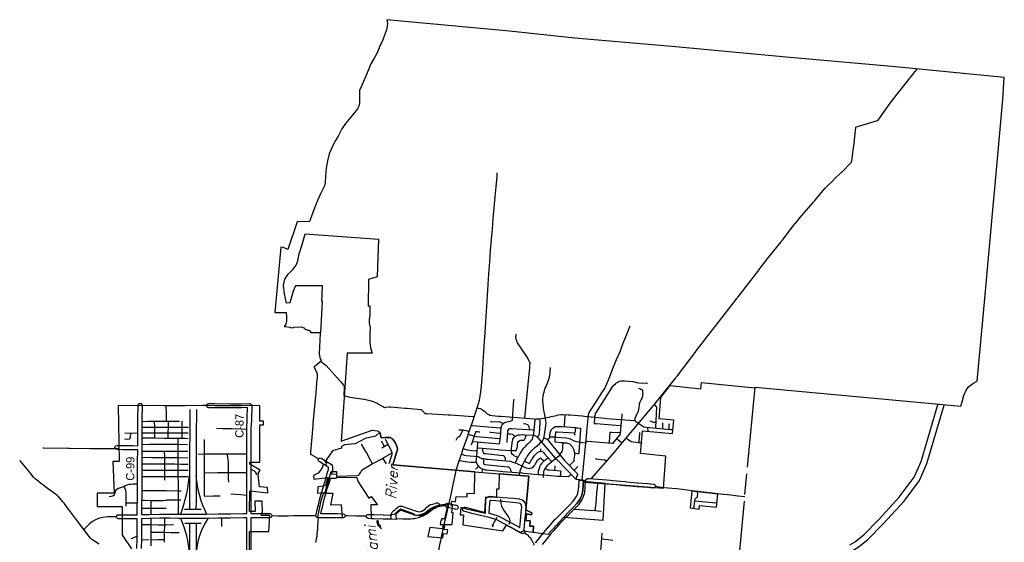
# Model space of a CAD drawing. Extents: x 1490269 to 1614827, y 653968 to 769227.
# Tile 9 of 9: x 1563367 to 1610874, y 744014 to 769227. Entities that reach past the tile are written whole.
import ezdxf
from ezdxf.enums import TextEntityAlignment as Align

# ---------------------------------------------------------------- set-up
doc = ezdxf.new("R2010")
doc.units = 0
doc.header["$MEASUREMENT"] = 0
for name, color, linetype in [('1', 7, 'Continuous'), ('12', 7, 'Continuous'), ('35', 7, 'Continuous'), ('36', 7, 'Continuous'), ('37', 7, 'Continuous'), ('38', 7, 'Continuous'), ('4', 7, 'Continuous'), ('40', 7, 'Continuous'), ('41', 7, 'Continuous'), ('53', 7, 'Continuous'), ('59', 7, 'Continuous'), ('CONSTRUCTION_CLASS', 7, 'Continuous')]:
    doc.layers.add(name, color=color, linetype=linetype)
doc.styles.add('ITALICT', font='ITALICT', dxfattribs={"height": 0.2})
doc.styles.add('txt', font='TXT', dxfattribs={"height": 0.2})

msp = doc.modelspace()

# ---------------------------------------------------------------- linework, layer by layer
at = {"layer": '1', "color": 1, "linetype": 'Continuous'}
msp.add_lwpolyline([(1595791, 746476), (1595712, 745672), (1596153, 745611), (1596174, 745782), (1596989, 745713), (1597051, 746337), (1595791, 746476)], close=True, dxfattribs=at)
at = {"layer": '12', "color": 7, "linetype": 'Continuous'}
for p, q in [((1598362, 746324), (1598454, 747312)), ((1597590, 738113), (1598331, 745994))]:
    msp.add_line(p, q, dxfattribs=at)
msp.add_lwpolyline([(1598485, 747641), (1598848, 751506), (1602865, 751134)], dxfattribs=at)
at = {"layer": '35', "color": 2, "linetype": 'Continuous'}
msp.add_line((1590361, 747017), (1590659, 746981), dxfattribs=at)
at = {"layer": '35', "color": 1, "linetype": 'Continuous'}
msp.add_line((1571582, 744731), (1571581, 744918), dxfattribs=at)
at = {"layer": '35', "color": 2, "linetype": 'Continuous'}
for points in [[(1584430, 747472), (1584446, 747544), (1584526, 747801), (1584667, 748218), (1584787, 748566), (1584937, 749002), (1585075, 749406), (1585210, 749812), (1585332, 750167), (1585455, 750551), (1585554, 750878), (1585592, 751058), (1585625, 751266), (1585648, 751562), (1585678, 751935), (1585709, 752349), (1585729, 752698), (1585758, 753219), (1585791, 753698), (1585820, 754124), (1585856, 754653), (1585894, 755168), (1585914, 755386), (1585940, 755919), (1585968, 756458), (1585999, 756961), (1586048, 757552), (1586086, 758091), (1586130, 758618), (1586177, 759126), (1586219, 759635), (1586264, 760156), (1586312, 760678), (1586354, 761163), (1586398, 761661), (1586411, 761841)], [(1590510, 746999), (1590556, 747511), (1590600, 747978), (1590653, 748482), (1590697, 748961), (1590749, 749514), (1590796, 750010), (1590817, 750201), (1590846, 750276), (1591001, 750524), (1591230, 750871), (1591460, 751219), (1591601, 751439), (1591653, 751546), (1591818, 751973), (1591992, 752405), (1592170, 752835), (1592333, 753226), (1592491, 753616), (1592679, 754082), (1592828, 754455)], [(1603414, 743887), (1603647, 744023), (1604094, 744379), (1604820, 745118), (1605805, 746195), (1606523, 747154), (1606860, 747918), (1607689, 750714)], [(1603419, 743542), (1603817, 743775), (1604295, 744156), (1605037, 744912), (1606037, 746003), (1606783, 747002), (1607143, 747814), (1607978, 750633)], [(1583954, 745317), (1584004, 745542), (1584102, 745963), (1584184, 746328), (1584283, 746800), (1584379, 747231), (1584430, 747472)], [(1588252, 743989), (1588345, 744103), (1588345, 744103), (1588566, 744376), (1588566, 744376), (1588567, 744378), (1588750, 744595), (1588889, 744759), (1588890, 744760), (1588891, 744761), (1589208, 745128), (1589212, 745131), (1589217, 745137), (1589529, 745444), (1589532, 745446), (1589534, 745448), (1589641, 745545), (1589878, 745793), (1589879, 745794), (1589879, 745795), (1590070, 745991), (1590158, 746119), (1590247, 746257), (1590291, 746361), (1590317, 746485), (1590339, 746668), (1590361, 747017)], [(1590659, 746981), (1590638, 746645), (1590638, 746644), (1590638, 746636), (1590614, 746442), (1590613, 746438), (1590612, 746429), (1590581, 746285), (1590575, 746268), (1590573, 746258), (1590519, 746129), (1590510, 746112), (1590506, 746106), (1590410, 745955), (1590409, 745954), (1590407, 745951), (1590310, 745810), (1590306, 745806), (1590294, 745790), (1590095, 745586), (1589854, 745334), (1589849, 745330), (1589846, 745326), (1589737, 745228), (1589431, 744927), (1589118, 744565), (1588980, 744401), (1588798, 744186), (1588578, 743915)], [(1583684, 744080), (1583743, 744350), (1583837, 744773), (1583915, 745143), (1583954, 745317)], [(1583552, 743465), (1583589, 743641), (1583661, 743977), (1583684, 744080)]]:
    msp.add_lwpolyline(points, dxfattribs=at)
at = {"layer": '35', "color": 1, "linetype": 'Continuous'}
for points in [[(1571572, 745614), (1571575, 745965), (1571575, 745965), (1571575, 745965), (1571575, 745966), (1571575, 745966), (1571576, 746310), (1571576, 746310), (1571576, 746312), (1571580, 746769), (1571580, 746769), (1571581, 747253), (1571581, 747690), (1571581, 747690), (1571581, 747690), (1571581, 747691), (1571581, 747691), (1571580, 748210), (1571580, 748210), (1571580, 748210), (1571580, 748658), (1571580, 748658), (1571580, 748659), (1571585, 749071), (1571585, 749072), (1571588, 749496), (1571588, 749496), (1571588, 749497), (1571593, 750064), (1571593, 750064), (1571593, 750065), (1571593, 750065), (1571593, 750065), (1571594, 750205), (1571594, 750205), (1571594, 750206), (1571595, 750424)], [(1571895, 750428), (1571894, 750205), (1571894, 750205), (1571894, 750204), (1571893, 750064), (1571893, 750064), (1571893, 750063), (1571888, 749496), (1571888, 749496), (1571888, 749495), (1571885, 749071), (1571885, 749071), (1571885, 749071), (1571885, 749070), (1571885, 749070), (1571885, 749069), (1571880, 748657), (1571880, 748210), (1571880, 748210), (1571880, 748210), (1571880, 748210), (1571880, 748210), (1571881, 747691), (1571881, 747691), (1571881, 747690), (1571881, 747253), (1571881, 747253), (1571881, 747253), (1571880, 746768), (1571880, 746768), (1571880, 746766), (1571876, 746309), (1571876, 746309), (1571875, 745965), (1571875, 745965), (1571875, 745964), (1571872, 745617)], [(1571881, 744920), (1571882, 744732), (1571882, 744732), (1571882, 744732), (1571882, 744731), (1571882, 744731), (1571884, 744389), (1571884, 744388), (1571884, 744387), (1571883, 744233), (1571883, 744233), (1571881, 744074), (1571882, 743728), (1571882, 743728), (1571882, 743727), (1571879, 743332), (1571879, 743134)], [(1571579, 743136), (1571579, 743332), (1571579, 743333), (1571579, 743334), (1571582, 743729), (1571581, 744075), (1571581, 744075), (1571581, 744076), (1571583, 744235), (1571583, 744236), (1571584, 744388), (1571582, 744730), (1571582, 744731), (1571582, 744731)]]:
    msp.add_lwpolyline(points, dxfattribs=at)
at = {"layer": '36', "color": 140, "linetype": 'Continuous'}
for p, q in [((1578405, 747305), (1578657, 747310)), ((1578349, 747104), (1578661, 747110))]:
    msp.add_line(p, q, dxfattribs=at)
at = {"layer": '36', "color": 3, "linetype": 'Continuous'}
for points in [[(1567977, 748636), (1568014, 748673), (1568064, 748686), (1568065, 748686), (1568346, 748683), (1568346, 748683), (1568348, 748683), (1568814, 748677), (1568814, 748677), (1569066, 748676), (1569066, 748776), (1569066, 749460), (1569066, 749996), (1569066, 749998), (1569078, 750549), (1569078, 750617), (1569091, 750667), (1569128, 750703), (1569178, 750717), (1569228, 750703), (1569264, 750667), (1569278, 750617), (1569278, 750548), (1569278, 750546), (1569266, 749995), (1569266, 749460), (1569266, 748776), (1569266, 748576), (1569266, 748482), (1569266, 748480), (1569254, 747893), (1569254, 746259), (1569254, 746257), (1569245, 745931), (1569242, 745801), (1569239, 745350), (1569620, 745359), (1569620, 745359), (1570120, 745372), (1570123, 745372), (1570610, 745372), (1570611, 745372), (1571033, 745368), (1571033, 745368), (1571615, 745368), (1572366, 745368), (1572956, 745383), (1572959, 745383), (1573534, 745383), (1574154, 745399), (1574157, 745399), (1574327, 745399), (1574327, 749560), (1574328, 749565), (1574344, 749880), (1574344, 750145), (1574344, 750151), (1574361, 750399), (1574361, 750510), (1574067, 750501), (1574064, 750501), (1573500, 750501), (1573500, 750501), (1572786, 750505), (1572786, 750505), (1572785, 750505), (1572490, 750507), (1572441, 750521), (1572404, 750557), (1572391, 750607), (1572404, 750657), (1572441, 750694), (1572491, 750707), (1572492, 750707), (1572786, 750705), (1572786, 750705), (1572786, 750705), (1572787, 750705), (1572787, 750705), (1573500, 750701), (1573500, 750701), (1574063, 750701), (1574458, 750713), (1574461, 750713), (1574511, 750700), (1574547, 750663), (1574561, 750613), (1574561, 750396), (1574561, 750389), (1574544, 750142), (1574544, 749877), (1574544, 749872), (1574527, 749557), (1574527, 745399), (1574688, 745399), (1575431, 745399), (1575481, 745385), (1575517, 745349), (1575531, 745299), (1575517, 745249), (1575481, 745212)], [(1568141, 745147), (1568091, 745160), (1568054, 745197), (1568041, 745247), (1568054, 745297), (1568091, 745334), (1568141, 745347), (1568711, 745347), (1568711, 745347), (1569039, 745347), (1569042, 745803), (1569042, 745803), (1569042, 745803), (1569042, 745803), (1569042, 745803), (1569042, 745805), (1569045, 745937), (1569054, 746260), (1569054, 747893), (1569054, 747895), (1569066, 748476), (1568813, 748477), (1568813, 748477), (1568812, 748477), (1568345, 748483), (1568345, 748483), (1568063, 748486), (1568014, 748500), (1567977, 748536), (1567964, 748586), (1567977, 748636)], [(1577674, 745351), (1577719, 745588), (1577720, 745591), (1577721, 745595), (1577779, 745815), (1577838, 746064), (1577838, 746065), (1577838, 746066), (1577897, 746287), (1577898, 746288), (1577898, 746289), (1577986, 746599), (1577987, 746601), (1577988, 746603), (1578075, 746865), (1578148, 747128), (1578148, 747128), (1578222, 747394), (1578222, 747395), (1578222, 747396), (1578262, 747529), (1578262, 747631), (1578262, 747632), (1578208, 747664), (1578208, 747664), (1578207, 747665), (1577942, 747827), (1577942, 747827), (1577942, 747827), (1577812, 747906), (1577778, 747941), (1577765, 747991), (1577778, 748041), (1577815, 748078), (1577865, 748091), (1577915, 748078), (1577917, 748077), (1578046, 747997), (1578046, 747997), (1578311, 747835), (1578311, 747835), (1578384, 747791), (1578391, 747785), (1578416, 747761), (1578446, 747717), (1578449, 747712), (1578462, 747662), (1578462, 747514), (1578458, 747485), (1578414, 747339), (1578405, 747305)], [(1578349, 747104), (1578341, 747075), (1578341, 747075), (1578267, 746810), (1578266, 746807), (1578266, 746805), (1578178, 746542), (1578090, 746235), (1578032, 746016), (1577973, 745767), (1577973, 745766), (1577973, 745764), (1577915, 745547), (1577887, 745399), (1578446, 745399), (1578722, 745399), (1578725, 745398), (1578980, 745389), (1579027, 745376), (1579063, 745339), (1579077, 745289), (1579063, 745239), (1579027, 745203), (1578977, 745189), (1578973, 745189), (1578720, 745199), (1578446, 745199), (1577811, 745199), (1577766, 745199), (1577758, 745199), (1577708, 745212), (1577672, 745249), (1577658, 745299), (1577672, 745349), (1577674, 745351)], [(1590832, 746888), (1590769, 746893), (1590726, 746906), (1590689, 746943), (1590676, 746993), (1590689, 747043), (1590726, 747079), (1590776, 747093), (1590783, 747092), (1590847, 747088), (1590847, 747088), (1590848, 747088), (1591256, 747053), (1591700, 747022), (1591701, 747022), (1591702, 747021), (1592168, 746979), (1592168, 746979), (1592577, 746944), (1592577, 746944), (1592667, 746937), (1592667, 746937), (1592668, 746937), (1593157, 746887), (1593157, 746887), (1593187, 746884), (1593651, 746852), (1593651, 746852), (1593653, 746852), (1593946, 746827), (1593987, 746814), (1594024, 746778), (1594037, 746728), (1594024, 746678), (1593987, 746641), (1593937, 746628), (1593929, 746628), (1593637, 746652), (1593171, 746684), (1593171, 746684), (1593168, 746685), (1593136, 746688), (1593136, 746688), (1592649, 746738), (1592560, 746745), (1592560, 746745), (1592151, 746780), (1592151, 746780), (1592151, 746780), (1591685, 746822), (1591241, 746854), (1591241, 746854), (1591239, 746854), (1590832, 746888)], [(1581358, 745489), (1581401, 745530), (1581403, 745532), (1581404, 745533), (1581517, 745631), (1581519, 745632), (1581519, 745633), (1581628, 745720), (1581641, 745729), (1581657, 745737), (1581709, 745755), (1581743, 745761), (1581751, 745761), (1581791, 745758), (1581798, 745756), (1581816, 745753), (1581989, 745692), (1581989, 745692), (1582230, 745608), (1582406, 745551), (1582578, 745502), (1582651, 745492), (1582709, 745494), (1582774, 745520), (1582847, 745560), (1582925, 745620), (1583015, 745704), (1583093, 745778), (1583112, 745793), (1583113, 745793), (1583182, 745832), (1583184, 745832), (1583209, 745842), (1583287, 745860), (1583291, 745860), (1583293, 745861), (1583408, 745880), (1583483, 745913), (1583523, 745921), (1583573, 745908), (1583610, 745871), (1583623, 745821), (1583610, 745771), (1583573, 745735), (1583563, 745730), (1583476, 745692), (1583466, 745690), (1583453, 745685), (1583329, 745664), (1583267, 745650), (1583222, 745625), (1583153, 745559), (1583152, 745559), (1583152, 745559), (1583058, 745471), (1583053, 745467), (1583051, 745465), (1582963, 745397), (1582952, 745389), (1582949, 745388), (1582864, 745342), (1582863, 745342), (1582855, 745337), (1582768, 745302), (1582737, 745295), (1582732, 745294), (1582648, 745292), (1582645, 745292), (1582632, 745293), (1582544, 745305), (1582539, 745307), (1582531, 745308), (1582350, 745359), (1582347, 745360), (1582346, 745360), (1582167, 745418), (1582166, 745419), (1582165, 745419), (1581923, 745503), (1581923, 745503), (1581923, 745503), (1581762, 745559), (1581757, 745560), (1581740, 745554), (1581646, 745478), (1581537, 745384), (1581513, 745361), (1581540, 745118)], [(1583985, 745699), (1583960, 745710), (1583923, 745746), (1583910, 745796), (1583923, 745846), (1583960, 745883), (1584010, 745896), (1584034, 745893), (1584083, 745881), (1584401, 745810), (1584402, 745810), (1584402, 745810), (1584443, 745801), (1584471, 745790), (1584507, 745753), (1584521, 745703), (1584507, 745653), (1584471, 745616), (1584421, 745603), (1584398, 745606), (1584358, 745615), (1584358, 745615), (1584038, 745686), (1584038, 745687), (1584036, 745687), (1583985, 745699)], [(1584804, 745511), (1584779, 745521), (1584742, 745557), (1584729, 745607), (1584742, 745657), (1584779, 745694), (1584829, 745707), (1584854, 745704), (1585239, 745605), (1585239, 745605), (1585239, 745605), (1585708, 745483), (1585806, 745460), (1585824, 745719), (1585824, 745719), (1585824, 745720), (1585849, 746052), (1585856, 746072), (1585859, 746089), (1585885, 746139), (1585887, 746145), (1585911, 746172), (1585950, 746204), (1585964, 746214), (1586002, 746226), (1586064, 746234), (1586075, 746234), (1586084, 746234), (1586362, 746209), (1586362, 746209), (1586675, 746183), (1586675, 746183), (1586676, 746183), (1587174, 746136), (1587174, 746136), (1587175, 746136), (1587474, 746107), (1587484, 746104), (1587500, 746101), (1587605, 746062), (1587619, 746055), (1587638, 746041), (1587710, 745972), (1587728, 745950), (1587733, 745940), (1587773, 745850), (1587776, 745834), (1587780, 745820), (1587791, 745715), (1587792, 745705), (1587791, 745695), (1587766, 745432), (1587766, 745432), (1587730, 745035), (1587730, 745035), (1587730, 745034), (1587687, 744618), (1587696, 744613), (1587698, 744612), (1587734, 744575), (1587748, 744525), (1587734, 744475), (1587698, 744438), (1587648, 744425), (1587599, 744437), (1587410, 744541), (1587410, 744542), (1587046, 744740), (1587046, 744740), (1586709, 744922), (1586709, 744922), (1586394, 745091), (1586294, 745131), (1586014, 745206), (1585661, 745289), (1585660, 745289), (1585659, 745289), (1585189, 745411), (1585189, 745411), (1584804, 745511)], [(1586003, 745414), (1586061, 745401), (1586062, 745400), (1586064, 745400), (1586351, 745322), (1586358, 745319), (1586362, 745319), (1586473, 745274), (1586482, 745270), (1586483, 745270), (1586804, 745098), (1586804, 745098), (1586804, 745098), (1587141, 744916), (1587142, 744916), (1587496, 744722), (1587531, 745055), (1587567, 745450), (1587567, 745451), (1587567, 745451), (1587591, 745704), (1587583, 745784), (1587558, 745841), (1587515, 745882), (1587442, 745910), (1587155, 745937), (1587155, 745937), (1586659, 745984), (1586345, 746009), (1586345, 746009), (1586344, 746009), (1586076, 746034), (1586054, 746031), (1586054, 746031), (1586047, 746017), (1586023, 745704), (1586023, 745704), (1586003, 745414)], [(1571319, 745618), (1571615, 745618), (1572119, 745618)], [(1581310, 745383), (1581320, 745428), (1581337, 745461), (1581340, 745466), (1581358, 745489)], [(1581316, 745325), (1581310, 745372), (1581310, 745383)], [(1569025, 743717), (1569038, 744205), (1569038, 744404), (1569038, 745147), (1568711, 745147), (1568711, 745147), (1568141, 745147)], [(1574327, 742873), (1574327, 745199), (1574158, 745199), (1573538, 745183), (1573535, 745183), (1572960, 745183), (1572370, 745168), (1572367, 745168), (1571615, 745168), (1571033, 745168), (1571032, 745168), (1570610, 745172), (1570610, 745172), (1570124, 745172), (1569625, 745159), (1569625, 745159), (1569238, 745150), (1569238, 744404), (1569238, 744204), (1569238, 744201), (1569225, 743713)], [(1572131, 744918), (1571615, 744918), (1571334, 744918)], [(1575481, 745212), (1575431, 745199), (1574688, 745199), (1574527, 745199), (1574527, 742771)], [(1580098, 745269), (1580086, 745269), (1579616, 745269), (1579176, 745284), (1579074, 745288)], [(1580191, 745163), (1580145, 745177), (1580108, 745213), (1580095, 745263), (1580108, 745313), (1580145, 745350), (1580195, 745363), (1580198, 745363), (1580469, 745353), (1580469, 745353), (1580909, 745338), (1580909, 745338), (1580940, 745337), (1580940, 745337), (1581316, 745325)], [(1581540, 745118), (1580934, 745137), (1580934, 745137), (1580902, 745138), (1580902, 745138), (1580902, 745138), (1580462, 745153), (1580462, 745153), (1580462, 745153), (1580191, 745163)]]:
    msp.add_lwpolyline(points, dxfattribs=at)
at = {"layer": '36', "color": 140, "linetype": 'Continuous'}
for points in [[(1594029, 746720), (1594323, 746678), (1594662, 746646), (1595055, 746604), (1595196, 746586)], [(1595196, 746586), (1595574, 746540), (1595776, 746516)], [(1595776, 746516), (1596105, 746476), (1596645, 746413), (1597176, 746360), (1597674, 746307), (1598024, 746264), (1598352, 746226)]]:
    msp.add_lwpolyline(points, dxfattribs=at)
at = {"layer": '37', "color": 30, "linetype": 'Continuous'}
for p, q in [((1569261, 749847), (1569579, 749853)), ((1570617, 749854), (1570876, 749854)), ((1570876, 749854), (1571084, 749854)), ((1571204, 749073), (1571204, 749854)), ((1569066, 749269), (1568445, 749284)), ((1572283, 746245), (1572283, 748968)), ((1580962, 748639), (1580825, 748896)), ((1580848, 748573), (1581140, 748742)), ((1581059, 747806), (1580895, 748079)), ((1581193, 747823), (1581317, 748220)), ((1570365, 747019), (1570365, 747174)), ((1569711, 743850), (1569711, 745179)), ((1573125, 744782), (1573126, 745186)), ((1568738, 744199), (1569042, 744310)), ((1569248, 744137), (1569609, 744145))]:
    msp.add_line(p, q, dxfattribs=at)
for points in [[(1570446, 749854), (1570444, 750192), (1570442, 750606)], [(1569579, 749853), (1569641, 749854), (1570617, 749854)], [(1569886, 749049), (1569881, 749305), (1569881, 749573), (1569878, 749854)], [(1570541, 749562), (1570542, 749580), (1570542, 749854)], [(1568715, 749278), (1568705, 749087), (1568684, 749038), (1568642, 748996), (1568572, 748975), (1568424, 748982)], [(1569254, 749564), (1569545, 749573), (1571230, 749573), (1571507, 749563)], [(1569260, 749301), (1569536, 749302), (1571204, 749302), (1571494, 749292)], [(1570530, 749040), (1570528, 749305), (1570541, 749562)], [(1572871, 749516), (1573151, 749507), (1573587, 749499), (1574050, 749490), (1574323, 749478)], [(1569260, 749057), (1569606, 749058), (1569894, 749049), (1570339, 749040), (1570566, 749040), (1571017, 749044), (1571335, 749032), (1571500, 749025)], [(1569260, 748739), (1569632, 748743), (1571029, 748743), (1571462, 748733)], [(1571018, 747188), (1571017, 747209), (1571017, 749044)], [(1580093, 748344), (1580085, 748357), (1579863, 748747)], [(1581188, 748652), (1581159, 748708), (1581015, 748969)], [(1569267, 748417), (1569519, 748416), (1571029, 748416), (1571474, 748406)], [(1570365, 747174), (1570365, 748110), (1570360, 748416)], [(1571986, 748271), (1572295, 748276), (1573386, 748276), (1573980, 748285), (1574316, 748276)], [(1573456, 746923), (1573447, 747080), (1573439, 747237), (1573439, 747918), (1573430, 748006), (1573412, 748119), (1573374, 748276)], [(1580390, 747806), (1580313, 747945), (1580093, 748344)], [(1580835, 748047), (1580976, 748123), (1581332, 748324)], [(1581317, 748220), (1581332, 748269), (1581332, 748324), (1581310, 748409), (1581188, 748652)], [(1569248, 747801), (1569588, 747805), (1569955, 747796), (1570846, 747796), (1571160, 747787), (1571500, 747787)], [(1569254, 748116), (1569728, 748110), (1570610, 748110), (1571029, 748102), (1571475, 748091)], [(1579715, 747257), (1579762, 747300), (1579824, 747394), (1579879, 747500), (1579935, 747550), (1580219, 747711), (1580381, 747801)], [(1580381, 747801), (1580503, 747867), (1580835, 748047)], [(1569247, 747487), (1569728, 747491), (1570296, 747499), (1570697, 747499), (1571099, 747491), (1571494, 747491)], [(1572283, 747369), (1572915, 747377), (1573439, 747377), (1573875, 747386), (1574294, 747377)], [(1574542, 747531), (1574565, 747525), (1574687, 747464), (1574757, 747386), (1574774, 747264)], [(1567685, 746231), (1567781, 746242), (1567860, 746260), (1567921, 746303), (1567956, 746364), (1568008, 746513), (1568052, 746574), (1568113, 746618), (1568192, 746635), (1568288, 746670), (1568384, 746705), (1568558, 746783), (1568654, 746818), (1568733, 746827), (1568829, 746836), (1569060, 746829)], [(1569247, 747181), (1569606, 747185), (1569990, 747194), (1570374, 747185), (1570828, 747185), (1571282, 747194), (1571481, 747194)], [(1571031, 745367), (1571030, 745399), (1571030, 746905), (1571018, 747188)], [(1578635, 747210), (1578671, 747211), (1579150, 747222), (1579640, 747233), (1579707, 747250), (1579715, 747257)], [(1591137, 745541), (1591174, 745901), (1591221, 746378), (1591243, 746659), (1591262, 746845)], [(1568497, 745753), (1568497, 746425), (1568488, 746513), (1568462, 746600), (1568404, 746714)], [(1569248, 746509), (1569728, 746513), (1570444, 746513), (1571029, 746504), (1571159, 746504)], [(1574330, 746272), (1574032, 746303), (1573561, 746338)], [(1595905, 745671), (1595911, 745736), (1595932, 745910), (1595958, 746093), (1595971, 746131), (1596017, 746174), (1596064, 746207), (1596077, 746246), (1596081, 746339), (1596079, 746426)], [(1569053, 745896), (1568820, 745902), (1568497, 745899)], [(1569241, 746044), (1569405, 746041), (1569704, 746029), (1569964, 746033), (1570208, 746024), (1570313, 746033), (1570435, 746050), (1570471, 746060)], [(1569709, 745367), (1569704, 745652), (1569704, 746029)], [(1570471, 746060), (1570496, 746067), (1571002, 746067)], [(1571002, 746067), (1571029, 746067), (1571147, 746065)], [(1572283, 746245), (1572705, 746260), (1573037, 746260)], [(1586984, 744887), (1587020, 744968), (1587028, 745048), (1587012, 745135), (1586972, 745222), (1586881, 745349), (1586734, 745564), (1586667, 745671), (1586627, 745762), (1586595, 745889), (1586583, 746091)], [(1595946, 746010), (1596463, 745966), (1596964, 745915)], [(1569223, 745657), (1569379, 745657), (1569399, 745658)], [(1569399, 745658), (1569711, 745666), (1570427, 745666)], [(1590119, 745616), (1590378, 745594), (1590829, 745562), (1591137, 745541), (1591418, 745509)], [(1570356, 744014), (1570356, 744151), (1570362, 744494), (1570376, 744864), (1570376, 745186)], [(1586382, 745203), (1586190, 744872), (1586161, 744819), (1586165, 744792), (1586191, 744781), (1586209, 744803), (1586205, 744835), (1586191, 744871)], [(1569235, 744871), (1569471, 744871), (1569725, 744871), (1570061, 744864), (1570431, 744864), (1570787, 744878)], [(1569711, 744508), (1570033, 744501), (1570362, 744501), (1570678, 744494), (1570979, 744487), (1571067, 744485)], [(1591357, 743094), (1591377, 743341), (1591397, 743564), (1591417, 743770), (1591437, 744009), (1591457, 744224), (1591478, 744463)], [(1569711, 744140), (1570054, 744145), (1570356, 744151)], [(1591452, 744177), (1591743, 744152), (1591994, 744121)]]:
    msp.add_lwpolyline(points, dxfattribs=at)
at = {"layer": '38', "color": 1, "linetype": 'Continuous'}
msp.add_line((1588509, 748407), (1588509, 748519), dxfattribs=at)
for points in [[(1590933, 747080), (1591980, 748260), (1591984, 748265), (1592047, 748341), (1592956, 749429), (1592964, 749439), (1593023, 749510), (1593970, 750636), (1593990, 750659), (1594036, 750717), (1595018, 751950), (1595041, 751979), (1595083, 752033), (1596008, 753243), (1596013, 753249), (1596072, 753326), (1596906, 754408), (1596933, 754443), (1596970, 754491), (1597967, 755779), (1597987, 755806), (1598031, 755862), (1599026, 757151), (1599027, 757152), (1599091, 757234), (1599477, 757732), (1599492, 757751), (1599542, 757814), (1600102, 758510), (1600113, 758524), (1600166, 758593), (1600644, 759220), (1600646, 759221), (1600710, 759301), (1600907, 759547), (1600938, 759586), (1600975, 759628), (1601660, 760425), (1601686, 760455), (1601727, 760505), (1602236, 761106), (1602255, 761129), (1602309, 761182), (1602611, 761475), (1602632, 761495), (1602687, 761547), (1602992, 761836), (1603018, 761862), (1603066, 761910), (1603470, 762323), (1603501, 762355), (1603510, 762415), (1603604, 763038), (1603605, 763050), (1603615, 763143), (1603704, 764031), (1603706, 764043), (1603795, 764070), (1604750, 764359), (1604794, 764372), (1604828, 764421), (1605368, 765197), (1605375, 765207), (1605432, 765280), (1605822, 765775), (1605850, 765810), (1605887, 765858), (1606640, 766803), (1606675, 766847)], [(1577779, 748041), (1577415, 748252), (1577408, 748256), (1577416, 748355), (1577526, 749639), (1577526, 749640), (1577535, 749745), (1577639, 750922), (1577640, 750931), (1577649, 751029), (1577728, 751884), (1577730, 751910), (1577730, 752130), (1577700, 752200), (1577595, 752447), (1577580, 752483), (1577631, 752528), (1577915, 752774), (1577923, 752780), (1577884, 752869), (1577862, 752918), (1577858, 752927), (1577843, 753024), (1577835, 753077), (1577828, 753121), (1577833, 753183), (1577844, 753344), (1577845, 753357), (1577849, 753451), (1577881, 754095), (1577883, 754149)], [(1587738, 749984), (1587743, 750037), (1587978, 752432), (1587980, 752454), (1587987, 752538), (1587995, 752645), (1587998, 752686), (1587967, 752744), (1587891, 752885), (1587888, 752891), (1587833, 752975), (1587393, 753645), (1587375, 753672), (1587348, 753742), (1587309, 753841), (1587305, 753852), (1587312, 753947), (1587315, 754001), (1587319, 754055)], [(1577905, 752732), (1577947, 752702), (1578072, 752611), (1578109, 752584), (1578149, 752541), (1578852, 751779), (1578868, 751761), (1578916, 751697), (1579009, 751572), (1579021, 751556), (1579018, 751472), (1579009, 751109), (1579009, 751102), (1579100, 751072), (1579199, 751041), (1579221, 751034), (1579301, 751022), (1579968, 750925), (1580009, 750919), (1580070, 750904), (1580322, 750843), (1580327, 750841), (1580418, 750805), (1580563, 750747), (1580594, 750735), (1580655, 750700), (1580925, 750546), (1580963, 750525), (1581023, 750531), (1581178, 750547), (1581199, 750549), (1581281, 750542), (1581953, 750489), (1581985, 750487), (1582057, 750480), (1582729, 750421), (1582736, 750421), (1582802, 750350), (1582908, 750237), (1582912, 750232), (1583010, 750226), (1584045, 750164), (1584049, 750164), (1584149, 750157), (1585235, 750078), (1585287, 750074)], [(1587465, 747229), (1587477, 747280), (1587511, 747431), (1587521, 747476), (1587544, 747529), (1587603, 747673), (1587616, 747704), (1587647, 747767), (1587738, 747953), (1587746, 747968), (1587790, 748043), (1587842, 748132), (1587868, 748177), (1587899, 748219), (1587990, 748345), (1588006, 748367), (1588058, 748422), (1588201, 748573), (1588203, 748575), (1588281, 748638), (1588444, 748767), (1588447, 748770), (1588518, 748839), (1588592, 748911), (1588605, 748924), (1588633, 749005), (1588667, 749103), (1588680, 749138), (1588688, 749204), (1588762, 749769), (1588764, 749783), (1588750, 749871), (1588733, 749974), (1588726, 750018), (1588715, 750076), (1588660, 750382), (1588656, 750408), (1588646, 750484), (1588619, 750690), (1588618, 750705), (1588616, 750793), (1588613, 750949), (1588613, 750949), (1588628, 751051), (1588643, 751154), (1588646, 751172), (1588669, 751254), (1588712, 751404), (1588724, 751444), (1588747, 751501), (1588847, 751740), (1588856, 751761), (1588882, 751837), (1588933, 751984), (1588934, 751987), (1588946, 752087), (1588958, 752190), (1588964, 752238), (1588969, 752293), (1588979, 752396), (1588984, 752448)], [(1591100, 750046), (1591115, 750097), (1591144, 750200), (1591150, 750224), (1591194, 750293), (1591969, 751509), (1591988, 751538), (1592038, 751589), (1592112, 751666), (1592136, 751691), (1592198, 751728), (1592289, 751783), (1592298, 751789), (1592394, 751797), (1592447, 751801), (1592495, 751805), (1592554, 751801), (1592927, 751780), (1592974, 751777), (1593031, 751760), (1593134, 751729), (1593176, 751717), (1593238, 751713), (1593611, 751692), (1593665, 751689)], [(1593048, 749882), (1593056, 749934), (1593071, 750039), (1593072, 750042), (1593118, 750133), (1593143, 750180), (1593158, 750210), (1593191, 750274), (1593215, 750321), (1593226, 750342), (1593243, 750423), (1593264, 750526), (1593264, 750527), (1593273, 750632), (1593277, 750684), (1593280, 750717), (1593308, 750785), (1593348, 750882), (1593348, 750883), (1593399, 750975), (1593416, 751008), (1593426, 751076), (1593441, 751180), (1593443, 751190), (1593436, 751286), (1593433, 751339), (1593433, 751346), (1593344, 751389), (1593296, 751411), (1593248, 751434)], [(1585217, 748878), (1585269, 748873), (1586522, 748764), (1586521, 748764), (1586533, 748868), (1586575, 749232), (1586580, 749271), (1586585, 749336), (1586603, 749545), (1586604, 749549), (1586628, 749647), (1586641, 749698), (1586642, 749701), (1586724, 749759), (1586767, 749789), (1586800, 749811), (1586864, 749821), (1586968, 749837), (1586982, 749840), (1587067, 749872), (1587115, 749890), (1587145, 749902), (1587150, 749975), (1587217, 750863), (1587221, 750915)], [(1594054, 749517), (1594057, 749567), (1594113, 750512), (1594114, 750527), (1594058, 750590), (1594025, 750628), (1593992, 750665)], [(1585433, 750509), (1585483, 750493), (1585583, 750463), (1585610, 750455), (1585675, 750415), (1585764, 750361), (1585776, 750354), (1585842, 750291), (1585917, 750219), (1585924, 750212), (1586010, 750175), (1586058, 750154), (1586081, 750144), (1586160, 750136), (1586472, 750105), (1586501, 750102), (1586576, 750096), (1588188, 749963), (1588233, 749960), (1588292, 749963), (1588448, 749972), (1588479, 749974), (1588551, 749988), (1588909, 750057), (1588956, 750066), (1589011, 750079), (1589265, 750138), (1589291, 750144), (1589368, 750156), (1589471, 750173), (1589481, 750174), (1589575, 750173), (1589836, 750170), (1589870, 750170), (1589940, 750164), (1590512, 750113), (1590529, 750112), (1590616, 750103), (1591601, 749998), (1591605, 749998), (1591705, 749990), (1593006, 749891), (1593044, 749888), (1593098, 749850), (1593483, 749581), (1593487, 749579), (1593587, 749570), (1594781, 749458), (1594835, 749453)], [(1589652, 749583), (1589655, 749632), (1589694, 750121), (1589698, 750170)], [(1592006, 748798), (1592041, 748840), (1592325, 749177), (1592342, 749198), (1592350, 749280), (1592435, 750157), (1592441, 750212)], [(1585145, 749661), (1585198, 749657), (1586542, 749542), (1586596, 749537)], [(1586079, 749840), (1586128, 749837), (1586522, 749821), (1586551, 749820), (1586614, 749790), (1586659, 749769), (1586704, 749747)], [(1587289, 747836), (1587309, 747885), (1587369, 748030), (1587373, 748041), (1587418, 748122), (1587468, 748214), (1587481, 748237), (1587520, 748304), (1587572, 748395), (1587589, 748425), (1587632, 748481), (1587695, 748564), (1587718, 748593), (1587765, 748642), (1587876, 748753), (1587888, 748766), (1587952, 748825), (1587990, 748861), (1588012, 748882), (1588062, 748937), (1588096, 748976), (1588113, 748994), (1588133, 749072), (1588160, 749173), (1588161, 749174), (1588171, 749277), (1588235, 749902), (1588241, 749954)], [(1587962, 749447), (1587959, 749490), (1587953, 749577), (1587952, 749589), (1587913, 749652), (1587900, 749673), (1587841, 749692), (1587799, 749706), (1587794, 749707), (1587714, 749723), (1587672, 749731)], [(1588333, 749092), (1588371, 749131), (1588408, 749170), (1588433, 749196), (1588440, 749269), (1588487, 749755), (1588487, 749759), (1588473, 749862), (1588465, 749916), (1588457, 749970)], [(1591100, 750046), (1591098, 749991), (1591091, 749770), (1591090, 749749), (1591179, 749743), (1592334, 749655), (1592389, 749651)], [(1593779, 749880), (1593819, 749860), (1593899, 749822), (1593925, 749809), (1593985, 749813), (1594029, 749815), (1594074, 749817)], [(1594390, 749497), (1594392, 749544), (1594397, 749731), (1594398, 749777)], [(1594699, 749461), (1594701, 749509), (1594711, 749703), (1594713, 749751)], [(1584431, 748938), (1584451, 748980), (1584492, 749065), (1584505, 749094), (1584560, 749122), (1584602, 749143), (1584624, 749154), (1584653, 749218), (1584730, 749388), (1584750, 749431)], [(1584548, 749433), (1584599, 749434), (1584700, 749438), (1584742, 749439), (1584802, 749428), (1584902, 749411), (1584912, 749409), (1585000, 749382), (1585049, 749367)], [(1585006, 749227), (1585058, 749210), (1585314, 749129), (1585317, 749128), (1585421, 749119), (1586494, 749025), (1586547, 749020)], [(1585171, 748716), (1585188, 748771), (1585294, 749105), (1585299, 749122), (1585331, 749215), (1585369, 749325), (1585383, 749365), (1585457, 749357), (1585515, 749351), (1585574, 749345)], [(1586046, 749325), (1586099, 749320), (1586521, 749281), (1586574, 749277)], [(1586880, 748828), (1586884, 748880), (1586917, 749351), (1586920, 749389), (1586960, 749443), (1586991, 749485), (1587002, 749501), (1587088, 749497), (1588136, 749444), (1588189, 749441)], [(1586910, 749249), (1586966, 749251), (1587022, 749253), (1587048, 749255), (1587129, 749227), (1587167, 749214), (1587217, 749164), (1587257, 749124)], [(1587257, 749124), (1587306, 749145), (1587404, 749187), (1587437, 749200), (1587508, 749203), (1587615, 749208), (1587630, 749208), (1587722, 749204), (1588148, 749181), (1588197, 749178), (1588247, 749149), (1588293, 749122), (1588337, 749096), (1588373, 749054), (1589207, 748081), (1589221, 748065), (1589280, 748003), (1590175, 747086), (1590198, 747063), (1590271, 747054), (1590483, 747027), (1590679, 747003)], [(1587325, 748449), (1587342, 748498), (1587375, 748595), (1587385, 748623), (1587388, 748696), (1587395, 748850), (1587395, 748858), (1587473, 748912), (1587516, 748941), (1587523, 748946), (1587617, 748944), (1587668, 748943), (1587706, 748942), (1587740, 748998), (1587767, 749041), (1587778, 749058), (1587784, 749141), (1587788, 749192)], [(1588826, 748970), (1588866, 749005), (1588946, 749076), (1588946, 749076), (1588951, 749183), (1588956, 749289), (1588956, 749291), (1588999, 749387), (1589020, 749436), (1589038, 749477), (1589089, 749513), (1589176, 749574), (1589203, 749593), (1589277, 749597), (1589436, 749606), (1589449, 749607), (1589543, 749599), (1590181, 749545), (1590200, 749543), (1590287, 749533), (1590393, 749521), (1590446, 749515)], [(1589207, 749096), (1589213, 749151), (1589233, 749316), (1589237, 749343), (1589320, 749338), (1590147, 749288), (1590165, 749287), (1590178, 749379), (1590192, 749488), (1590200, 749543)], [(1590173, 749166), (1590156, 749223), (1590139, 749281)], [(1590153, 748315), (1590206, 748311), (1590311, 748304), (1590361, 748301), (1590365, 748356), (1590443, 749462), (1590446, 749515)], [(1591818, 748808), (1591822, 748861), (1591854, 749289), (1591858, 749333), (1591921, 749330), (1592297, 749313), (1592351, 749311)], [(1593258, 748818), (1593261, 748867), (1593287, 749260), (1593290, 749309)], [(1593687, 749389), (1593684, 749443), (1593682, 749497), (1593679, 749551)], [(1585515, 747676), (1585483, 747723), (1585451, 747771), (1585443, 747782), (1585412, 747879), (1585395, 747932), (1585400, 747991), (1585468, 748793), (1585473, 748850)], [(1587399, 748097), (1587354, 748121), (1587220, 748193), (1587187, 748211), (1587143, 748258), (1587108, 748296), (1587097, 748309), (1587097, 748393), (1587098, 748444), (1587099, 748493), (1587104, 748546), (1587128, 748800), (1587131, 748822), (1587147, 748900), (1587157, 748950), (1587167, 748996), (1587198, 749041), (1587227, 749083), (1587257, 749124)], [(1588644, 747147), (1588647, 747199), (1588660, 747406), (1588662, 747439), (1588689, 747505), (1588708, 747553), (1588724, 747590), (1588765, 747638), (1588866, 747757), (1588882, 747776), (1588942, 747828), (1589218, 748065), (1589223, 748069), (1589299, 748129), (1589422, 748225), (1589431, 748233), (1589485, 748308), (1589515, 748350), (1589541, 748387), (1589551, 748445), (1589567, 748547), (1589571, 748573), (1589579, 748650), (1589589, 748754), (1589593, 748806)], [(1588656, 749058), (1588704, 749035), (1588800, 748988), (1588832, 748972), (1588877, 748917), (1589657, 747966), (1589688, 747928), (1589728, 747887), (1590285, 747310), (1590291, 747303), (1590252, 747213), (1590211, 747114), (1590189, 747065)], [(1588950, 749110), (1589005, 749107), (1589168, 749098), (1589207, 749096), (1589277, 749091), (1589713, 749058), (1589716, 749058), (1589819, 749033), (1589925, 749007), (1589928, 749006), (1590025, 748962), (1590124, 748917), (1590173, 748894), (1590228, 748885), (1590659, 748818), (1590713, 748810)], [(1589896, 747716), (1589935, 747754), (1590092, 747905), (1590117, 747928), (1590127, 748002), (1590142, 748110), (1590143, 748115), (1590149, 748219), (1590153, 748273), (1590155, 748309), (1590137, 748379), (1590109, 748485), (1590107, 748493), (1590056, 748580), (1590029, 748627), (1590013, 748654), (1589956, 748706), (1589916, 748744), (1589916, 748744), (1589812, 748775), (1589760, 748791), (1589758, 748792), (1589652, 748801), (1589598, 748805), (1589593, 748806), (1589489, 748815), (1589218, 748839), (1589203, 748840), (1589204, 748933), (1589206, 749042), (1589207, 749096)], [(1590713, 748898), (1590765, 748894), (1591954, 748802), (1592006, 748798)], [(1592188, 749008), (1592229, 748974), (1592392, 748838), (1592433, 748804)], [(1592639, 749046), (1592683, 749014), (1592860, 748886), (1592873, 748876), (1592965, 748863), (1593342, 748808), (1593396, 748800)], [(1564476, 748577), (1564529, 748576), (1565693, 748563), (1565715, 748563), (1565799, 748561), (1566751, 748542), (1566796, 748541), (1566857, 748541), (1568074, 748535), (1568127, 748535)], [(1584668, 748299), (1584715, 748274), (1584809, 748223), (1584820, 748217), (1584914, 748208), (1585499, 748150), (1585509, 748149), (1585590, 748096), (1585634, 748067), (1585638, 748065), (1585740, 748051), (1585846, 748037), (1585878, 748032), (1585952, 748026), (1587016, 747934), (1587030, 747932), (1587119, 747903), (1587169, 747886), (1587219, 747870), (1587269, 747849), (1587564, 747723), (1587614, 747702)], [(1584756, 748535), (1584807, 748521), (1584960, 748479), (1584980, 748473), (1585065, 748464), (1585381, 748431), (1585433, 748425)], [(1585447, 748579), (1585499, 748575), (1586438, 748490), (1586467, 748487), (1586542, 748481), (1587064, 748440), (1587101, 748437), (1587168, 748441), (1587272, 748446), (1587325, 748449)], [(1585704, 748557), (1585700, 748507), (1585696, 748457), (1585694, 748433), (1585727, 748363), (1585749, 748318), (1585756, 748303), (1585840, 748294), (1586694, 748204), (1586724, 748201), (1586765, 748143), (1586790, 748107), (1586789, 748050), (1586789, 747999), (1586788, 747948)], [(1587732, 747926), (1587781, 747904), (1587929, 747839), (1587962, 747824), (1588000, 747885), (1588085, 748022), (1588104, 748055), (1588148, 748110), (1588214, 748194), (1588243, 748231), (1588285, 748276), (1588359, 748354), (1588371, 748367), (1588457, 748392), (1588509, 748407)], [(1588509, 748407), (1588559, 748390), (1588609, 748372), (1588618, 748369), (1588680, 748297), (1588990, 747938), (1589024, 747898)], [(1567197, 743928), (1566845, 744155), (1566814, 744175), (1566772, 744229), (1566514, 744560), (1566508, 744568), (1566451, 744644), (1566074, 745148), (1566045, 745186), (1566011, 745232), (1565728, 745610), (1565709, 745635), (1565665, 745694), (1565508, 745903), (1565497, 745918), (1565440, 745984), (1565236, 746223), (1565231, 746229), (1565153, 746287), (1564984, 746412), (1564959, 746431), (1564900, 746474), (1564732, 746599), (1564728, 746602), (1564649, 746664), (1564525, 746761), (1564496, 746784), (1564443, 746826), (1564277, 746955), (1564272, 746959), (1564194, 747019), (1564111, 747083), (1564094, 747097), (1564041, 747160), (1563872, 747362), (1563844, 747396), (1563805, 747442), (1563401, 747925), (1563367, 747965)], [(1584554, 747964), (1584614, 747954), (1584855, 747913), (1584894, 747906), (1584976, 747898), (1585158, 747880), (1585219, 747874), (1585280, 747881), (1585340, 747888), (1585401, 747894)], [(1585746, 748041), (1585748, 747987), (1585752, 747828), (1585754, 747778), (1585811, 747772), (1586924, 747663), (1586950, 747660), (1587002, 747599), (1587028, 747568), (1587047, 747505), (1587063, 747454), (1587078, 747403)], [(1587614, 747702), (1587661, 747679), (1587805, 747609), (1587812, 747606), (1587908, 747586), (1587958, 747576), (1588011, 747590), (1588114, 747619), (1588125, 747622), (1588184, 747696), (1588218, 747737), (1588241, 747766), (1588272, 747828), (1588344, 747970), (1588349, 747980), (1588426, 748035), (1588470, 748066), (1588501, 748089), (1588551, 748043), (1588629, 747970), (1588668, 747934)], [(1588393, 747285), (1588397, 747336), (1588404, 747439), (1588405, 747462), (1588428, 747538), (1588457, 747636), (1588467, 747670), (1588502, 747728), (1588555, 747816), (1588571, 747842), (1588622, 747892), (1588696, 747965), (1588714, 747982), (1588775, 748030), (1588815, 748061), (1588856, 748093)], [(1591130, 748057), (1591182, 748049), (1591548, 747999), (1591599, 747992), (1591644, 747962), (1591687, 747932)], [(1585515, 747676), (1585477, 747644), (1585400, 747581), (1585361, 747550)], [(1585515, 747676), (1585558, 747644), (1585643, 747581), (1585664, 747566), (1585739, 747542), (1585790, 747526), (1585822, 747516), (1585894, 747509), (1586578, 747447), (1586598, 747446), (1586683, 747438), (1587578, 747365), (1587624, 747361), (1587684, 747356), (1588368, 747291), (1588391, 747289), (1588473, 747282), (1589315, 747208), (1589321, 747207), (1589421, 747203), (1589843, 747183), (1589848, 747183), (1589924, 747249), (1589965, 747283)], [(1585690, 747550), (1585682, 747502), (1585674, 747455), (1585666, 747407)], [(1588726, 747586), (1588773, 747558), (1588819, 747530), (1588848, 747514), (1588923, 747508), (1589466, 747464), (1589469, 747464), (1589467, 747358), (1589464, 747250), (1589463, 747195)], [(1589187, 747482), (1589190, 747526), (1589199, 747658), (1589203, 747702)], [(1590107, 747492), (1590146, 747528), (1590264, 747636), (1590303, 747672)], [(1581535, 745170), (1581861, 745154), (1581910, 745152), (1581972, 745150), (1582137, 745147), (1582173, 745146), (1582247, 745152), (1582357, 745161), (1582409, 745166), (1582466, 745179), (1582627, 745218), (1582661, 745226), (1582731, 745253), (1582885, 745314), (1582891, 745316), (1582979, 745372), (1583072, 745432), (1583089, 745443), (1583159, 745500), (1583202, 745535), (1583243, 745569), (1583292, 745598), (1583386, 745655), (1583409, 745669), (1583485, 745705), (1583534, 745728), (1583584, 745751), (1583639, 745761), (1583747, 745781), (1583762, 745783), (1583857, 745782), (1583913, 745781), (1583968, 745779)], [(1577661, 744003), (1577673, 744067), (1577712, 744275), (1577713, 744285), (1577722, 744381), (1577742, 744591), (1577746, 744624), (1577750, 744697), (1577776, 745067), (1577783, 745193)], [(1587739, 744470), (1587777, 744441), (1587855, 744383), (1587887, 744360), (1587925, 744318), (1587990, 744247), (1588017, 744217), (1588045, 744168), (1588116, 744042), (1588131, 744017), (1588151, 743952), (1588174, 743876)]]:
    msp.add_lwpolyline(points, dxfattribs=at)
at = {"layer": '4', "color": 7, "linetype": 'Continuous'}
for centre, radius, start, end in [((1564311, 747903), 7279, 339.8369, 354.7841), ((1576962, 747642), 5111, 184.8147, 206.3709), ((1565862, 742955), 5728, 4.9079, 22.6846), ((1575402, 743243), 3526, 146.863, 177.1102)]:
    msp.add_arc(centre, radius, start, end, dxfattribs=at)
at = {"layer": '40', "color": 3, "linetype": 'Continuous'}
msp.add_line((1577654, 745299), (1576964, 745299), dxfattribs=at)
for points in [[(1568060, 745247), (1567624, 745247), (1567511, 745234), (1567386, 745209), (1567211, 745172), (1567024, 745097), (1566887, 745022), (1566737, 744910), (1566599, 744772), (1566487, 744660), (1566456, 744610)], [(1576964, 745299), (1576583, 745299), (1576325, 745283), (1575825, 745283), (1575534, 745295)]]:
    msp.add_lwpolyline(points, dxfattribs=at)
at = {"layer": '53', "color": 140, "linetype": 'Continuous'}
msp.add_lwpolyline([(1580798, 744777), (1580777, 744805), (1580747, 744834), (1580714, 744873), (1580691, 744909), (1580679, 744942), (1580676, 744984), (1580671, 745026), (1580659, 745056), (1580639, 745067), (1580619, 745057), (1580599, 745034), (1580602, 744973), (1580619, 744931), (1580634, 744876), (1580663, 744828), (1580694, 744797), (1580740, 744764), (1580779, 744711), (1580804, 744676), (1580811, 744662)], dxfattribs=at)
at = {"layer": 'CONSTRUCTION_CLASS', "color": 2, "linetype": 'Continuous'}
msp.add_lwpolyline([(1576136, 754422), (1576430, 754401), (1576430, 754376), (1576582, 754366), (1576582, 754391), (1576941, 754416), (1577121, 754340), (1577111, 754317), (1577300, 754236), (1577309, 754259), (1577392, 754208), (1577392, 754138), (1577904, 754138), (1577978, 755634), (1577947, 755637), (1577974, 756389), (1576682, 756389), (1576560, 756128), (1576400, 755567), (1576246, 755559), (1576147, 756002), (1576088, 756412), (1576163, 756704), (1576317, 756944), (1576558, 757185), (1576712, 757389), (1576788, 757586), (1576858, 757930), (1577007, 758425), (1577137, 758888), (1580681, 758640), (1580615, 756823), (1580203, 756700), (1580186, 755412), (1580269, 755425), (1580255, 754970), (1580231, 754748), (1580229, 754605), (1580277, 754360), (1580268, 754101), (1580255, 753935), (1580263, 753662), (1580298, 753390), (1580366, 753135), (1579168, 753135), (1578883, 748887), (1580375, 749431), (1580627, 749386), (1580746, 749328), (1580807, 749056), (1581011, 749078), (1581226, 749067), (1581371, 748996), (1581481, 748826), (1581547, 748679), (1581585, 748600), (1581594, 748506), (1581374, 747746), (1585322, 747421), (1586496, 747322), (1587938, 747203), (1587796, 745578), (1588071, 745432), (1588059, 745338), (1587818, 745385), (1587790, 745066), (1588004, 745051), (1587981, 744792), (1588161, 744786), (1588141, 744505), (1588867, 744403), (1589629, 745220), (1589804, 745418), (1590076, 745690), (1590272, 745895), (1590392, 746081), (1590487, 746286), (1590533, 746512), (1590557, 746778), (1590567, 746940), (1591620, 746855), (1594432, 746630), (1594537, 748174), (1593316, 748294), (1593419, 749396), (1594864, 749257), (1594929, 749908), (1594218, 749977), (1594300, 750993), (1594753, 751571), (1596224, 751425), (1596258, 751726), (1598844, 751463), (1598848, 751506), (1608778, 750586), (1608841, 750792), (1608919, 751089), (1609036, 751360), (1609140, 751516), (1609360, 751678), (1609560, 751781), (1609927, 755771), (1610386, 760766), (1610416, 761089), (1610805, 765380), (1610874, 766436), (1605628, 766949), (1600349, 767416), (1595016, 767913), (1590150, 768330), (1587001, 768671), (1581088, 769227), (1581108, 769051), (1581105, 768917), (1581069, 768739), (1580977, 768477), (1580883, 768254), (1580748, 767948), (1580609, 767627), (1580468, 767369), (1580312, 767100), (1580175, 766779), (1580054, 766466), (1579945, 766206), (1579842, 765988), (1579770, 765817), (1579759, 765569), (1579758, 765196), (1579738, 765062), (1579660, 764925), (1579411, 764604), (1579095, 764221), (1578915, 763959), (1578747, 763643), (1578603, 763404), (1578469, 763160), (1578307, 762749), (1578214, 762414), (1578157, 762060), (1578124, 761681), (1578114, 761357), (1578074, 761217), (1577907, 760887), (1577753, 760538), (1577612, 760185), (1577498, 759872), (1577352, 759489), (1576753, 759478), (1576313, 758139), (1576088, 758236), (1575970, 758248), (1575678, 755107), (1576221, 755106), (1576240, 754895), (1576245, 754682), (1576209, 754535), (1576136, 754422)], close=True, dxfattribs=at)
at = {"layer": 'CONSTRUCTION_CLASS', "color": 1, "linetype": 'Continuous'}
msp.add_lwpolyline([(1574450, 742801), (1574450, 744531), (1575395, 744531), (1575436, 745302), (1575037, 745302), (1575037, 745438), (1575078, 745438), (1575059, 746006), (1574719, 745994), (1574736, 745494), (1574463, 745498), (1574464, 746497), (1575337, 746406), (1575323, 746663), (1574930, 746697), (1574881, 747265), (1574892, 747285), (1574875, 747328), (1574971, 747501), (1574466, 747783), (1574466, 747879), (1574962, 747879), (1574962, 749682), (1575125, 749682), (1575134, 749852), (1574954, 749852), (1574954, 750599), (1574461, 750613), (1574064, 750601), (1573500, 750601), (1572786, 750605), (1572362, 750608), (1572191, 750612), (1571331, 750599), (1571127, 750599), (1570831, 750606), (1570331, 750606), (1569813, 750610), (1569178, 750602), (1568123, 750610), (1568171, 747906), (1567858, 747906), (1567921, 746387), (1567101, 746387), (1567101, 745742), (1567101, 745742), (1568316, 745742), (1568316, 744337), (1568334, 744345), (1568769, 743701)], dxfattribs=at)
for points in [[(1577549, 747235), (1577567, 747064), (1578230, 747133), (1578117, 746743), (1577751, 746698), (1577735, 746379), (1578023, 746412), (1577882, 745947), (1577734, 745228), (1578938, 745207), (1578896, 745820), (1578382, 745811), (1578491, 746375), (1578084, 746375), (1578396, 747432), (1578659, 747423), (1578654, 747140), (1579624, 747157), (1579691, 746924), (1580213, 746150), (1580332, 746219), (1580637, 745829), (1580307, 745824), (1580318, 745162), (1580908, 745153), (1581298, 745155), (1581280, 745358), (1581452, 745367), (1581741, 745628), (1582358, 745410), (1582394, 745325), (1582664, 745335), (1582896, 745413), (1583180, 745626), (1583351, 745724), (1583578, 745806), (1583844, 745848), (1584022, 745837), (1583872, 745154), (1583727, 745154), (1583723, 745067), (1583683, 745067), (1583658, 744868), (1583806, 744868), (1583760, 744672), (1583152, 744725), (1583061, 744295), (1583778, 744232), (1583815, 744432), (1583998, 744430), (1584026, 744623), (1583838, 744627), (1583889, 744876), (1584229, 744870), (1584281, 745431), (1584210, 745440), (1584257, 745776), (1584183, 745788), (1584215, 745991), (1584394, 745962), (1584430, 746223), (1584960, 746214), (1584963, 746380), (1585304, 746374), (1585322, 747421), (1581374, 747746), (1581594, 748506), (1581585, 748600), (1581547, 748679), (1581481, 748826), (1581371, 748996), (1581226, 749067), (1581011, 749078), (1580807, 749056), (1580746, 749328), (1580538, 749141), (1580035, 749016), (1579552, 748770), (1579036, 748724), (1578889, 748643), (1578889, 748563), (1578459, 748427), (1578282, 748171), (1578097, 747903), (1578187, 747845), (1578127, 747738), (1578030, 747786), (1577940, 747568), (1577773, 747354), (1577549, 747235)], [(1584652, 745691), (1584615, 745341), (1584781, 745332), (1584756, 744861), (1586684, 744563), (1586857, 744841), (1587553, 744488), (1587643, 744575), (1588141, 744505), (1588161, 744786), (1587981, 744792), (1588004, 745051), (1587790, 745066), (1587818, 745385), (1588059, 745338), (1588071, 745432), (1587796, 745578), (1587938, 747203), (1586496, 747322), (1586483, 746575), (1586373, 746577), (1586366, 746174), (1585839, 746184), (1585825, 745404), (1584945, 745612), (1584652, 745691)], [(1589629, 745220), (1591527, 745090), (1591620, 746855), (1590567, 746940), (1590557, 746778), (1590533, 746512), (1590487, 746286), (1590392, 746081), (1590272, 745895), (1590076, 745690), (1589804, 745418), (1589629, 745220)]]:
    msp.add_lwpolyline(points, close=True, dxfattribs=at)

# ---------------------------------------------------------------- texts
at = {"layer": '41', "color": 140, "linetype": 'Continuous', "style": 'txt'}
for s, rotation, p in [('C-87', 89.5841, (1574165, 749053)), ('C-99', 89.7744, (1568899, 746986))]:
    msp.add_text(s, height=400, rotation=rotation, dxfattribs=at).set_placement(p)
at = {"layer": '59', "color": 7, "linetype": 'Continuous', "style": 'ITALICT'}
msp.add_text('River', height=500, rotation=86.1973, dxfattribs=at).set_placement((1581577, 746892), align=Align.CENTER)
at = {"layer": '59', "color": 7, "linetype": 'Continuous', "style": 'ITALICT', "width": 0.99998}
msp.add_text('Miami', height=500, rotation=96.0957, dxfattribs=at).set_placement((1580629, 743893), align=Align.CENTER)

doc.saveas('drawing.dxf')
